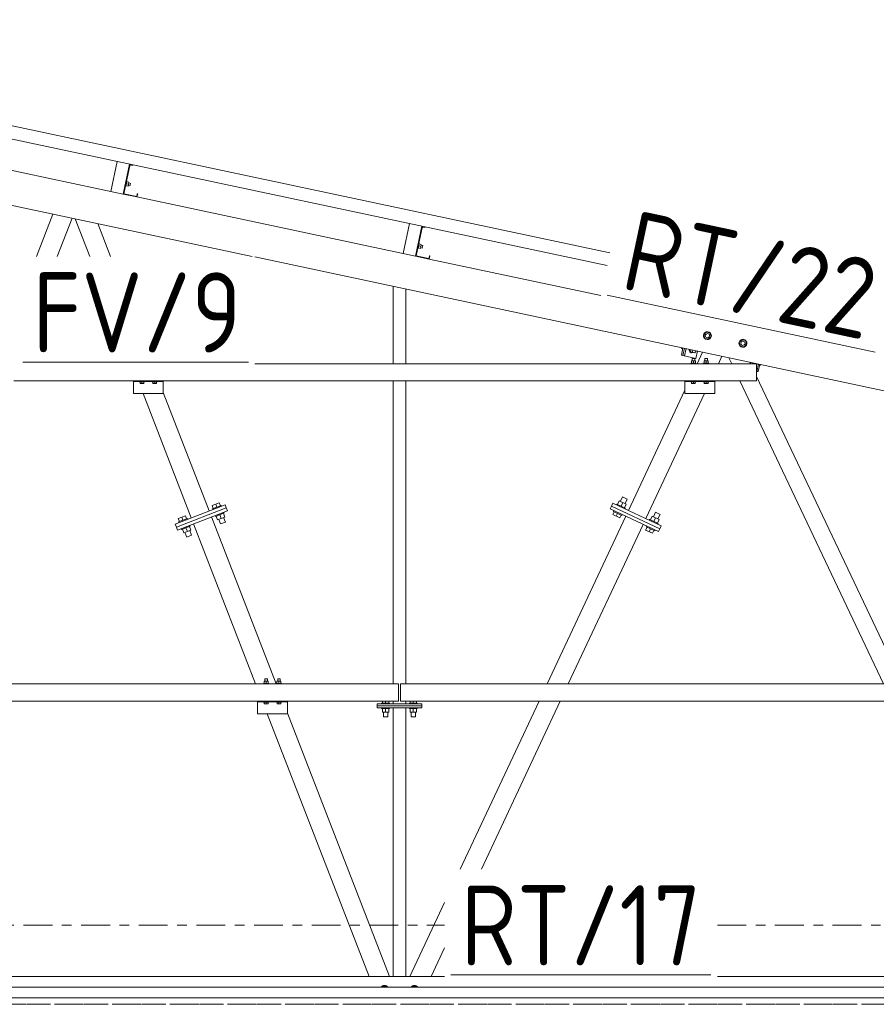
# Model space of a CAD drawing. Header units: millimetres. Extents: x -76 to 1111, y -178 to 661.
# Tile 11 of 91: x 310 to 363, y 39 to 101. Entities that reach past the tile are written whole.
import ezdxf

# ---------------------------------------------------------------- set-up
doc = ezdxf.new("R2010")
doc.units = ezdxf.units.MM
doc.header["$LTSCALE"] = 0.6
for name, pattern in [('VERDECKT2', [1.5, 1, -0.5]), ('XKITLINE00', [0]), ('XKITLINE03', [6, 3, -1, 1, -1])]:
    doc.linetypes.add(name, pattern=pattern)
for name, color, linetype, lineweight in [('Bolt', 7, 'Continuous', 0), ('Part', 2, 'Continuous', 0), ('PartMark', 3, 'Continuous', 0), ('S-GRID', 1, 'Continuous', 0)]:
    doc.layers.add(name, color=color, linetype=linetype, lineweight=lineweight)
doc.styles.add('ISOCPEUR', font='ISOCPEUR.TTF')

msp = doc.modelspace()

# ---------------------------------------------------------------- linework, layer by layer
at = {"layer": 'Bolt', "color": 3, "linetype": 'XKITLINE00', "lineweight": 0}
for p, q in [((316.509, 91.718), (316.542, 91.711)), ((316.558, 91.786), (316.542, 91.711)), ((316.679, 91.716), (316.549, 91.744)), ((316.688, 91.758), (316.679, 91.716)), ((316.232, 90.414), (316.265, 90.407)), ((316.331, 90.72), (316.265, 90.407)), ((316.402, 90.412), (316.271, 90.44)), ((316.298, 90.727), (316.331, 90.72)), ((316.298, 90.564), (316.428, 90.536)), ((316.324, 90.688), (316.455, 90.66)), ((316.455, 90.66), (316.402, 90.412)), ((316.412, 90.458), (316.516, 90.436)), ((316.445, 90.614), (316.549, 90.592)), ((316.549, 90.592), (316.516, 90.436)), ((334.768, 87.837), (334.801, 87.831)), ((334.817, 87.909), (334.801, 87.831)), ((334.938, 87.835), (334.807, 87.863)), ((334.817, 87.909), (334.817, 87.909)), ((334.948, 87.882), (334.938, 87.835)), ((334.948, 87.881), (335.052, 87.859)), ((335.052, 87.859), (335.052, 87.859)), ((334.59, 86.839), (334.523, 86.526)), ((334.557, 86.846), (334.59, 86.839)), ((334.557, 86.683), (334.687, 86.655)), ((334.583, 86.807), (334.713, 86.779)), ((334.713, 86.779), (334.661, 86.531)), ((334.704, 86.733), (334.808, 86.711)), ((334.808, 86.711), (334.775, 86.555)), ((334.491, 86.533), (334.523, 86.526)), ((334.661, 86.531), (334.53, 86.559)), ((334.67, 86.577), (334.775, 86.555)), ((352.521, 81.298), (352.366, 81.126)), ((352.746, 81.25), (352.521, 81.298)), ((352.818, 81.03), (352.746, 81.25)), ((352.366, 81.126), (352.437, 80.906)), ((352.437, 80.906), (352.663, 80.858)), ((352.663, 80.858), (352.818, 81.03)), ((354.738, 80.826), (354.583, 80.655)), ((354.583, 80.655), (354.655, 80.435)), ((354.964, 80.778), (354.738, 80.826)), ((354.88, 80.387), (355.035, 80.559)), ((355.035, 80.559), (354.964, 80.778)), ((350.942, 80.338), (350.964, 80.284)), ((350.964, 80.284), (351.005, 80.257)), ((351.005, 80.257), (351.051, 80.247)), ((351.459, 80.229), (351.457, 80.171)), ((351.457, 80.171), (351.498, 80.07)), ((351.485, 80.165), (351.487, 80.223)), ((351.527, 80.064), (351.485, 80.165)), ((351.498, 80.07), (351.573, 80.02)), ((351.511, 80.217), (351.535, 80.076)), ((351.602, 80.014), (351.527, 80.064)), ((351.535, 80.076), (351.808, 80.018)), ((351.573, 80.02), (351.602, 80.014)), ((351.691, 80.029), (351.602, 80.014)), ((351.654, 80.051), (351.631, 80.192)), ((351.703, 80.04), (351.691, 80.029)), ((351.808, 80.018), (351.887, 80.138)), ((354.655, 80.435), (354.88, 80.387)), ((351.877, 79.367), (351.557, 79.367)), ((351.557, 79.333), (351.557, 79.367)), ((351.844, 79.5), (351.59, 79.5)), ((351.59, 79.5), (351.59, 79.367)), ((351.786, 79.66), (351.637, 79.66)), ((351.637, 79.5), (351.637, 79.66)), ((351.717, 79.367), (351.717, 79.5)), ((351.797, 79.66), (351.786, 79.66)), ((351.797, 79.5), (351.797, 79.66)), ((351.844, 79.367), (351.844, 79.5)), ((351.877, 79.333), (351.877, 79.367)), ((352.677, 79.367), (352.357, 79.367)), ((352.357, 79.333), (352.357, 79.367)), ((352.644, 79.5), (352.39, 79.5)), ((352.39, 79.5), (352.39, 79.367)), ((352.586, 79.66), (352.437, 79.66)), ((352.437, 79.5), (352.437, 79.66)), ((352.517, 79.367), (352.517, 79.5)), ((352.597, 79.66), (352.586, 79.66)), ((352.597, 79.5), (352.597, 79.66)), ((352.644, 79.367), (352.644, 79.5)), ((352.677, 79.333), (352.677, 79.367)), ((355.275, 79.364), (355.308, 79.411)), ((355.378, 79.333), (355.417, 79.387)), ((355.422, 79.333), (355.443, 79.382)), ((355.451, 79.333), (355.469, 79.376)), ((355.853, 79.234), (355.882, 79.238)), ((355.882, 79.238), (355.927, 79.279)), ((317.109, 78.193), (317.109, 78.227)), ((317.429, 78.193), (317.109, 78.193)), ((317.149, 78.093), (317.149, 78.193)), ((317.389, 78.093), (317.149, 78.093)), ((317.269, 78.093), (317.269, 78.193)), ((317.389, 78.193), (317.389, 78.093)), ((317.429, 78.193), (317.429, 78.227)), ((317.909, 78.193), (317.909, 78.227)), ((318.229, 78.193), (317.909, 78.193)), ((317.949, 78.093), (317.949, 78.193)), ((318.189, 78.093), (317.949, 78.093)), ((318.069, 78.093), (318.069, 78.193)), ((318.189, 78.193), (318.189, 78.093)), ((318.229, 78.193), (318.229, 78.227)), ((351.557, 78.193), (351.557, 78.227)), ((351.877, 78.193), (351.557, 78.193)), ((351.597, 78.093), (351.597, 78.193)), ((351.837, 78.093), (351.597, 78.093)), ((351.717, 78.093), (351.717, 78.193)), ((351.837, 78.193), (351.837, 78.093)), ((351.877, 78.193), (351.877, 78.227)), ((352.357, 78.193), (352.357, 78.227)), ((352.677, 78.193), (352.357, 78.193)), ((352.397, 78.093), (352.397, 78.193)), ((352.637, 78.093), (352.397, 78.093)), ((352.517, 78.093), (352.517, 78.193)), ((352.637, 78.193), (352.637, 78.093)), ((352.677, 78.193), (352.677, 78.227)), ((346.982, 70.546), (347.089, 70.775)), ((347.089, 70.775), (347.524, 70.571)), ((347.162, 70.741), (347.292, 71.019)), ((347.582, 70.883), (347.292, 71.019)), ((347.451, 70.605), (347.582, 70.883)), ((322.098, 70.652), (321.651, 70.479)), ((321.723, 70.292), (321.651, 70.479)), ((322.22, 70.485), (321.673, 70.273)), ((321.693, 70.223), (321.673, 70.273)), ((321.947, 70.379), (321.875, 70.566)), ((322.171, 70.466), (322.098, 70.652)), ((322.24, 70.436), (322.22, 70.485)), ((346.682, 69.906), (346.767, 70.087)), ((346.718, 70.11), (346.741, 70.158)), ((347.249, 69.861), (346.718, 70.11)), ((346.911, 70.52), (346.933, 70.569)), ((347.465, 70.319), (346.933, 70.569)), ((347.199, 70.444), (347.307, 70.673)), ((347.524, 70.571), (347.416, 70.342)), ((347.442, 70.271), (347.465, 70.319)), ((319.985, 69.833), (319.537, 69.659)), ((319.61, 69.473), (319.537, 69.659)), ((320.107, 69.666), (319.56, 69.454)), ((319.833, 69.56), (319.761, 69.746)), ((320.057, 69.647), (319.985, 69.833)), ((320.126, 69.616), (320.107, 69.666)), ((321.857, 69.801), (321.837, 69.85)), ((322.403, 70.013), (321.857, 69.801)), ((321.998, 69.584), (321.906, 69.82)), ((322.445, 69.757), (321.998, 69.584)), ((322.183, 69.327), (322.072, 69.613)), ((322.222, 69.671), (322.13, 69.907)), ((322.445, 69.757), (322.354, 69.994)), ((322.482, 69.443), (322.371, 69.728)), ((322.403, 70.013), (322.384, 70.063)), ((347.116, 69.702), (346.682, 69.906)), ((346.899, 69.804), (346.984, 69.985)), ((347.116, 69.702), (347.201, 69.883)), ((347.249, 69.861), (347.272, 69.909)), ((348.963, 69.558), (348.986, 69.606)), ((349.517, 69.357), (348.986, 69.606)), ((349.034, 69.583), (349.141, 69.813)), ((349.141, 69.813), (349.576, 69.609)), ((349.214, 69.779), (349.344, 70.056)), ((349.251, 69.481), (349.359, 69.711)), ((349.634, 69.92), (349.344, 70.056)), ((349.576, 69.609), (349.468, 69.379)), ((349.504, 69.643), (349.634, 69.92)), ((319.579, 69.404), (319.56, 69.454)), ((319.743, 68.981), (319.724, 69.031)), ((320.29, 69.193), (319.743, 68.981)), ((319.884, 68.764), (319.793, 69.001)), ((320.332, 68.938), (319.884, 68.764)), ((320.108, 68.851), (320.017, 69.087)), ((320.332, 68.938), (320.24, 69.174)), ((320.368, 68.623), (320.257, 68.909)), ((320.29, 69.193), (320.271, 69.243)), ((322.482, 69.443), (322.183, 69.327)), ((348.734, 68.943), (348.819, 69.125)), ((349.168, 68.74), (348.734, 68.943)), ((348.77, 69.147), (348.793, 69.195)), ((349.301, 68.898), (348.77, 69.147)), ((348.951, 68.842), (349.036, 69.023)), ((349.168, 68.74), (349.253, 68.921)), ((349.301, 68.898), (349.324, 68.946)), ((349.494, 69.308), (349.517, 69.357)), ((320.07, 68.507), (319.959, 68.793)), ((320.368, 68.623), (320.07, 68.507)), ((325.108, 59.661), (324.948, 59.661)), ((324.948, 59.5), (324.948, 59.661)), ((325.108, 59.5), (325.108, 59.661)), ((325.908, 59.661), (325.748, 59.661)), ((325.748, 59.5), (325.748, 59.661)), ((325.908, 59.5), (325.908, 59.661)), ((325.188, 59.367), (324.868, 59.367)), ((324.868, 59.333), (324.868, 59.367)), ((324.901, 59.5), (325.155, 59.5)), ((324.901, 59.367), (324.901, 59.5)), ((325.028, 59.367), (325.028, 59.5)), ((325.155, 59.5), (325.155, 59.367)), ((325.188, 59.333), (325.188, 59.367)), ((325.988, 59.367), (325.668, 59.367)), ((325.668, 59.333), (325.668, 59.367)), ((325.701, 59.5), (325.955, 59.5)), ((325.701, 59.367), (325.701, 59.5)), ((325.828, 59.367), (325.828, 59.5)), ((325.955, 59.5), (325.955, 59.367)), ((325.988, 59.333), (325.988, 59.367)), ((324.868, 58.194), (324.868, 58.228)), ((325.188, 58.194), (324.868, 58.194)), ((324.908, 58.094), (324.908, 58.194)), ((325.148, 58.094), (324.908, 58.094)), ((325.028, 58.094), (325.028, 58.194)), ((325.148, 58.094), (325.148, 58.194)), ((325.188, 58.194), (325.188, 58.228)), ((325.668, 58.194), (325.668, 58.228)), ((325.988, 58.194), (325.668, 58.194)), ((325.708, 58.094), (325.708, 58.194)), ((325.948, 58.094), (325.708, 58.094)), ((325.828, 58.094), (325.828, 58.194)), ((325.948, 58.094), (325.948, 58.194)), ((325.988, 58.194), (325.988, 58.228)), ((332.736, 58.144), (332.242, 58.144)), ((332.242, 58.104), (332.242, 58.144)), ((332.242, 57.797), (332.242, 57.837)), ((332.736, 57.797), (332.242, 57.797)), ((332.289, 58.144), (332.289, 58.267)), ((332.289, 57.584), (332.289, 57.797)), ((332.489, 58.144), (332.489, 58.267)), ((332.489, 57.584), (332.489, 57.797)), ((332.689, 58.144), (332.689, 58.267)), ((332.689, 57.584), (332.689, 57.797)), ((332.736, 58.104), (332.736, 58.144)), ((332.736, 57.797), (332.736, 57.837)), ((334.469, 58.144), (333.976, 58.144)), ((333.976, 58.104), (333.976, 58.144)), ((333.976, 57.797), (333.976, 57.837)), ((334.469, 57.797), (333.976, 57.797)), ((334.022, 58.144), (334.022, 58.267)), ((334.022, 57.584), (334.022, 57.797)), ((334.222, 58.144), (334.222, 58.267)), ((334.222, 57.584), (334.222, 57.797)), ((334.422, 58.144), (334.422, 58.267)), ((334.422, 57.584), (334.422, 57.797)), ((334.469, 58.104), (334.469, 58.144)), ((334.469, 57.797), (334.469, 57.837)), ((332.289, 57.584), (332.689, 57.584)), ((332.356, 57.277), (332.356, 57.584)), ((332.622, 57.277), (332.356, 57.277)), ((332.622, 57.277), (332.622, 57.584)), ((334.022, 57.584), (334.422, 57.584)), ((334.089, 57.277), (334.089, 57.584)), ((334.356, 57.277), (334.089, 57.277)), ((334.356, 57.277), (334.356, 57.584)), ((332.269, 40.4), (332.307, 40.467)), ((332.307, 40.467), (332.538, 40.467)), ((332.538, 40.467), (332.577, 40.4)), ((334.135, 40.4), (334.174, 40.467)), ((334.174, 40.467), (334.405, 40.467)), ((334.405, 40.467), (334.443, 40.4))]:
    msp.add_line(p, q, dxfattribs=at)
for centre, radius, start, end in [((352.592, 81.078), 0.247, 18.00037, 198.00037), ((352.592, 81.078), 0.247, 198.00037, 18.00037), ((352.592, 81.078), 0.133, 18.00037, 198.00037), ((352.592, 81.078), 0.133, 198.00037, 18.00037), ((354.809, 80.607), 0.247, 18.00037, 198.00037), ((354.809, 80.607), 0.247, 198.00037, 18.00037), ((354.809, 80.607), 0.133, 18.00037, 198.00037), ((354.809, 80.607), 0.133, 198.00037, 18.00037), ((332.423, 40.267), 0.247, 33.21741, 146.78259), ((334.289, 40.267), 0.247, 33.21741, 146.78259)]:
    msp.add_arc(centre, radius, start, end, dxfattribs=at)
at = {"layer": 'Part', "color": 2, "linetype": 'XKITLINE00', "lineweight": 0}
for p, q in [((346.493, 86.248), (277.902, 100.81)), ((346.327, 85.466), (277.736, 100.027)), ((278.291, 95.78), (324.149, 86.033)), ((298.703, 93.623), (316.101, 89.925)), ((315.318, 90.091), (315.716, 91.964)), ((316.101, 89.924), (316.499, 91.798)), ((316.525, 91.793), (316.132, 89.945)), ((316.961, 89.741), (316.101, 89.924)), ((316.132, 89.945), (316.941, 89.773)), ((316.941, 89.773), (316.977, 89.942)), ((317.003, 89.937), (316.961, 89.741)), ((316.977, 89.942), (317.003, 89.937)), ((316.961, 89.742), (334.359, 86.044)), ((310.69, 86.033), (311.712, 88.677)), ((311.977, 86.033), (312.901, 88.424)), ((314.018, 86.033), (313.108, 88.38)), ((315.305, 86.033), (314.511, 88.082)), ((333.577, 86.21), (333.976, 88.088)), ((334.359, 86.043), (334.759, 87.922)), ((334.785, 87.916), (334.391, 86.064)), ((324.324, 85.996), (405.157, 68.815)), ((335.22, 85.86), (334.359, 86.043)), ((334.391, 86.064), (335.2, 85.892)), ((335.2, 85.892), (335.236, 86.061)), ((335.262, 86.056), (335.22, 85.86)), ((335.22, 85.861), (345.927, 83.585)), ((335.236, 86.061), (335.262, 86.056)), ((332.956, 79.333), (332.956, 84.161)), ((333.756, 79.333), (333.756, 83.991)), ((350.968, 79.856), (351.065, 80.312)), ((351.063, 79.835), (351.16, 80.292)), ((351.063, 79.835), (351.16, 80.292)), ((351.159, 79.815), (351.256, 80.272)), ((351.869, 79.664), (351.966, 80.121)), ((351.959, 79.333), (352.295, 80.051)), ((355.667, 79.333), (324.324, 79.333)), ((350.968, 79.856), (351.063, 79.835)), ((351.063, 79.835), (351.869, 79.664)), ((353.284, 79.333), (353.5, 79.795)), ((354.109, 79.333), (353.934, 79.703)), ((355.289, 79.333), (355.246, 79.424)), ((355.667, 78.267), (355.667, 79.333)), ((355.667, 79.218), (355.691, 79.329)), ((355.681, 78.854), (355.778, 79.311)), ((355.681, 78.854), (355.778, 79.311)), ((355.667, 78.857), (355.681, 78.854)), ((355.681, 78.854), (355.768, 78.835)), ((355.768, 78.835), (355.865, 79.292)), ((309.26, 78.267), (316.736, 78.267)), ((316.736, 78.267), (316.736, 77.467)), ((316.736, 78.267), (318.602, 78.267)), ((316.736, 78.227), (318.602, 78.227)), ((318.602, 78.267), (351.184, 78.267)), ((318.602, 78.267), (318.602, 77.467)), ((332.956, 59.333), (332.956, 78.267)), ((333.756, 59.333), (333.756, 78.267)), ((351.184, 78.267), (351.184, 77.467)), ((351.184, 78.267), (353.05, 78.267)), ((351.184, 78.227), (353.05, 78.227)), ((353.05, 78.267), (355.667, 78.267)), ((353.05, 78.267), (353.05, 77.467)), ((363.59, 59.333), (354.614, 78.267)), ((364.77, 59.333), (355.667, 78.536)), ((316.736, 77.467), (318.602, 77.467)), ((320.35, 69.703), (317.34, 77.467)), ((321.469, 70.137), (318.602, 77.529)), ((347.659, 70.169), (351.184, 77.682)), ((348.746, 69.66), (352.408, 77.467)), ((351.184, 77.467), (353.05, 77.467)), ((322.463, 70.522), (319.355, 69.317)), ((322.536, 70.336), (319.428, 69.131)), ((322.536, 70.336), (319.428, 69.131)), ((322.608, 70.149), (319.5, 68.944)), ((322.536, 70.336), (322.463, 70.522)), ((322.608, 70.149), (322.536, 70.336)), ((346.609, 70.441), (346.524, 70.26)), ((346.524, 70.26), (349.541, 68.844)), ((346.694, 70.622), (346.609, 70.441)), ((346.609, 70.441), (349.626, 69.025)), ((346.609, 70.441), (349.626, 69.025)), ((346.694, 70.622), (349.711, 69.207)), ((325.658, 59.333), (321.613, 69.764)), ((342.576, 59.333), (347.489, 69.807)), ((319.428, 69.131), (319.355, 69.317)), ((319.5, 68.944), (319.428, 69.131)), ((324.371, 59.333), (320.495, 69.33)), ((343.901, 59.333), (348.576, 69.297)), ((349.626, 69.025), (349.541, 68.844)), ((349.711, 69.207), (349.626, 69.025)), ((246.124, 59.333), (333.289, 59.333)), ((333.289, 58.267), (333.289, 59.333)), ((384.145, 59.333), (333.419, 59.333)), ((333.419, 59.333), (333.419, 58.267)), ((301.531, 58.267), (324.495, 58.267)), ((324.495, 58.268), (324.495, 57.468)), ((324.495, 58.268), (326.361, 58.268)), ((324.495, 58.228), (326.361, 58.228)), ((326.361, 58.268), (326.361, 57.468)), ((326.361, 58.267), (333.289, 58.267)), ((331.956, 58.104), (331.956, 57.97)), ((331.956, 58.104), (334.756, 58.104)), ((331.956, 57.97), (331.956, 57.837)), ((331.956, 57.97), (334.756, 57.97)), ((331.956, 57.97), (334.756, 57.97)), ((331.956, 57.837), (334.756, 57.837)), ((332.956, 58.104), (332.956, 58.267)), ((332.956, 41.067), (332.956, 57.837)), ((449.763, 58.267), (333.419, 58.267)), ((333.756, 58.104), (333.756, 58.267)), ((333.756, 41.067), (333.756, 57.837)), ((334.756, 58.104), (334.756, 57.97)), ((334.756, 57.97), (334.756, 57.837)), ((337.149, 47.767), (342.075, 58.267)), ((338.475, 47.767), (343.401, 58.267)), ((324.495, 57.468), (326.361, 57.468)), ((331.454, 41.067), (325.094, 57.468)), ((332.741, 41.067), (326.361, 57.519)), ((334.006, 41.067), (336.174, 45.688)), ((335.331, 41.067), (336.174, 42.862)), ((278.227, 41.067), (336.174, 41.067)), ((353.213, 41.067), (411.16, 41.067)), ((410.364, 40.4), (279.031, 40.4)), ((410.364, 39.733), (279.031, 39.733))]:
    msp.add_line(p, q, dxfattribs=at)
at = {"layer": 'Part', "color": 4, "linetype": 'VERDECKT2', "lineweight": 0}
msp.add_line((19.356, 39.333), (536.689, 39.333), dxfattribs=at)
at = {"layer": 'PartMark', "color": 1, "linetype": 'XKITLINE00', "lineweight": 0}
for p, q in [((346.339, 83.6), (363.064, 80.045)), ((309.833, 79.433), (323.924, 79.433)), ((336.574, 41.167), (352.813, 41.167))]:
    msp.add_line(p, q, dxfattribs=at)
at = {"layer": 'S-GRID', "color": 1, "linetype": 'XKITLINE03', "lineweight": 0}
for p, q in [((219.875, 44.267), (336.174, 44.267)), ((353.213, 44.267), (465.875, 44.267)), ((-12.185, 39.333), (565.052, 39.333))]:
    msp.add_line(p, q, dxfattribs=at)

# ---------------------------------------------------------------- texts
at = {"layer": 'PartMark', "color": 1, "style": 'ISOCPEUR', "width": 0.85}
msp.add_text('RT/22', height=5, rotation=-11.99774, dxfattribs=at).set_placement((347.051, 84.062))
for s, p in [('FV/9', (310.433, 80.033)), ('RT/17', (337.174, 41.767))]:
    msp.add_text(s, height=5, dxfattribs=at).set_placement(p)

doc.saveas('drawing.dxf')
